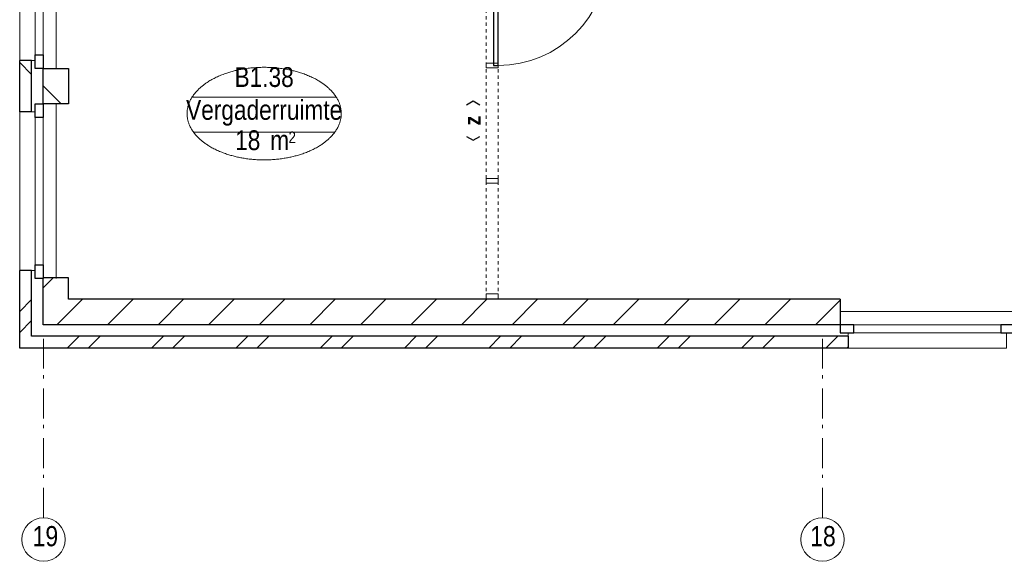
# Model space of a CAD drawing. Header units: millimetres. Extents: x 274611 to 749520, y 175257 to 298905.
# Tile 29 of 251: x 463596 to 471857, y 211494 to 216035. Entities that reach past the tile are written whole.
import ezdxf
from ezdxf.enums import TextEntityAlignment as Align

# ---------------------------------------------------------------- set-up
doc = ezdxf.new("R2010")
doc.units = ezdxf.units.MM
doc.header["$LTSCALE"] = 400
doc.header["$PDMODE"] = 1
doc.header["$PDSIZE"] = 15
doc.linetypes.add('STYLE_06', pattern=[1.041641, 0.625, -0.208282, 0.069427, -0.138931])
doc.linetypes.add('STYLE_21', pattern=[0.138889, 0.069444, -0.069444])
for name, color, linetype, lineweight in [('Buitenkozijnen', 140, 'Continuous', 15), ('Interieur-deur', 43, 'Continuous', 9), ('Interieur-systeemwand glas', 140, 'STYLE_21', 15), ('Kozijnmerken', 43, 'Continuous', 9), ('mat-baksteen', 5, 'Continuous', 25), ('mat-kalkzandsteen', 5, 'Continuous', 25), ('None', 7, 'Continuous', 9), ('Ruimtenummers', 5, 'Continuous', 25)]:
    doc.layers.add(name, color=color, linetype=linetype, lineweight=lineweight)
doc.layers.add('plat', color=5, linetype='Continuous')
doc.styles.add('Arial Narrow', font='ARIALN.TTF', dxfattribs={"height": 222.25})
doc.styles.add('Arial Narrow (bold)', font='ARIALNB.TTF', dxfattribs={"height": 172.861111})

# ---------------------------------------------------------------- blocks, each defined once
blk = doc.blocks.new('*X865')
at = {"layer": 'None', "lineweight": 9}
for p, q in [((-55484.6, -5280), (-55384.6, -5180)), ((-55308.2, -5280), (-55208.2, -5180)), ((-54777.5, -5280), (-54677.5, -5180)), ((-54601.1, -5280), (-54501.1, -5180)), ((-54070.4, -5280), (-53970.4, -5180)), ((-53894, -5280), (-53794, -5180)), ((-53363.3, -5280), (-53263.3, -5180)), ((-53186.9, -5280), (-53086.9, -5180)), ((-52656.2, -5280), (-52556.2, -5180)), ((-52479.8, -5280), (-52379.8, -5180)), ((-51949, -5280), (-51849, -5180)), ((-51772.7, -5280), (-51672.7, -5180)), ((-51241.9, -5280), (-51141.9, -5180)), ((-51065.6, -5280), (-50965.6, -5180)), ((-50534.8, -5280), (-50434.8, -5180)), ((-50358.4, -5280), (-50258.4, -5180)), ((-49827.7, -5280), (-49727.7, -5180)), ((-49651.3, -5280), (-49551.3, -5180)), ((-49120.6, -5280), (-49020.6, -5180)), ((-48944.2, -5280), (-48933.9, -5269.7))]:
    blk.add_line(p, q, dxfattribs=at)
blk = doc.blocks.new('*X866')
at = {"layer": 'None', "lineweight": 9}
for p, q in [((-55883.9, -4972.3), (-55783.9, -4872.3)), ((-55883.9, -5148.6), (-55783.9, -5048.6))]:
    blk.add_line(p, q, dxfattribs=at)
blk = doc.blocks.new('Gevelpui best-uitbr 1330 (2D)')
at = {"layer": 'Buitenkozijnen', "lineweight": 15}
for p, q in [((-731.5, 71), (731.5, 71)), ((-731.5, 4), (-731.5, 71)), ((-731.5, 4), (731.5, 4)), ((731.5, 4), (731.5, 71))]:
    blk.add_line(p, q, dxfattribs=at)
at = {"layer": 'Buitenkozijnen', "color": 92, "lineweight": 25}
for points in [[(-731.5, 71), (-617.5, 71), (-617.5, 4), (-731.5, 4)], [(617.5, 71), (731.5, 71), (731.5, 4), (617.5, 4)]]:
    blk.add_lwpolyline(points, close=True, dxfattribs=at)
at = {"layer": 'None', "color": 43, "linetype": 'Continuous', "lineweight": 9}
blk.add_line((-731.5, -107), (731.5, -107), dxfattribs=at)
at = {"layer": 'None', "color": 43, "linetype": 'Continuous', "lineweight": 9, "flags": 128}
blk.add_lwpolyline([(-665, 71), (-665, 200), (665, 200), (665, 71)], dxfattribs=at)
blk = doc.blocks.new('*X867')
at = {"layer": 'None', "lineweight": 9}
for p, q in [((-55571.4, -5084), (-55357.4, -4870)), ((-55147.2, -5084), (-54933.2, -4870)), ((-54722.9, -5084), (-54508.9, -4870)), ((-54298.6, -5084), (-54084.6, -4870)), ((-53874.4, -5084), (-53660.4, -4870)), ((-53450.1, -5084), (-53236.1, -4870)), ((-53025.8, -5084), (-52811.8, -4870)), ((-52601.6, -5084), (-52387.6, -4870)), ((-52177.3, -5084), (-51963.3, -4870)), ((-51753, -5084), (-51539, -4870)), ((-51328.8, -5084), (-51114.8, -4870)), ((-50904.5, -5084), (-50690.5, -4870)), ((-50480.3, -5084), (-50266.3, -4870)), ((-50056, -5084), (-49842, -4870)), ((-49631.7, -5084), (-49417.7, -4870)), ((-49207.5, -5084), (-49000.4, -4877))]:
    blk.add_line(p, q, dxfattribs=at)
blk = doc.blocks.new('*X868')
at = {"layer": 'None', "lineweight": 9}
blk.add_line((-55687.9, -4776.3), (-55602.7, -4691), dxfattribs=at)
blk = doc.blocks.new('*X207')
at = {"layer": 'None', "lineweight": 9}
blk.add_line((-148.5, -148.5), (4, 4), dxfattribs=at)
blk = doc.blocks.new('*X208')
at = {"layer": 'None', "lineweight": 9}
blk.add_line((100, 100), (200, 200), dxfattribs=at)
blk = doc.blocks.new('Penant best-uitbr  (2D)')
at = {"layer": 'mat-baksteen', "lineweight": 25}
for p, q in [((-215, 200), (215, 200)), ((-215, 100), (-215, 200)), ((215, 100), (215, 200)), ((-215, 100), (215, 100))]:
    blk.add_line(p, q, dxfattribs=at)
at = {"layer": 'mat-kalkzandsteen', "lineweight": 25}
blk.add_lwpolyline([(-148.5, 4), (148.5, 4), (148.5, -210), (-148.5, -210)], close=True, dxfattribs=at)
at = {"layer": 'mat-baksteen'}
blk.add_blockref('*X208', (0, 0), dxfattribs=at)
at = {"layer": 'mat-kalkzandsteen'}
blk.add_blockref('*X207', (0, 0), dxfattribs=at)
blk = doc.blocks.new('Deur systeemwand 915')
at = {"layer": 'Interieur-deur', "color": 140, "linetype": 'Continuous', "lineweight": 15}
blk.add_line((0, 1015), (0, 100), dxfattribs=at)
at = {"layer": 'Interieur-deur', "color": 92, "linetype": 'Continuous', "lineweight": 25}
blk.add_lwpolyline([(-915, 100), (0, 100), (0, 60), (-915, 60)], close=True, dxfattribs=at)
at = {"layer": 'Interieur-deur', "color": 140, "linetype": 'Continuous', "lineweight": 15}
blk.add_arc((0, 100), 915, 90, 180, dxfattribs=at)
blk = doc.blocks.new('systeemwandstijl 950 hoh')
at = {"layer": 'Interieur-systeemwand glas', "color": 43, "linetype": 'Continuous', "lineweight": 9}
blk.add_lwpolyline([(0, 20), (100, 20), (100, -20), (0, -20)], close=True, dxfattribs=at)
at = {"layer": 'Interieur-systeemwand glas', "color": 43, "linetype": 'Continuous', "lineweight": 15}
for p in [(0, 950), (0, 0)]:
    blk.add_point(p, dxfattribs=at)
blk = doc.blocks.new('*U1276')
at = {"layer": 'Interieur-systeemwand glas', "lineweight": 15}
for p, q in [((-51968.9, -1496), (-51968.9, -4866)), ((-51868.9, -1496), (-51868.9, -4866))]:
    blk.add_line(p, q, dxfattribs=at)
at = {"layer": 'Interieur-systeemwand glas', "color": 7, "xscale": -1}
for name, p, rotation in [('systeemwandstijl 950 hoh', (-51968.9, -1515), 180), ('systeemwandstijl 950 hoh', (-51968.9, -1996), 180), ('Deur systeemwand 915', (-51968.9, -1996), 270), ('systeemwandstijl 950 hoh', (-51968.9, -2911), 180)]:
    blk.add_blockref(name, p, dxfattribs=dict(at, rotation=rotation))
at = {"layer": 'Interieur-systeemwand glas', "color": 7}
for p in [(-51968.9, -3878.5), (-51968.9, -4846)]:
    blk.add_blockref('systeemwandstijl 950 hoh', p, dxfattribs=at)
blk = doc.blocks.new('Kozijnmerk 50')
at = {"layer": 'Kozijnmerken', "color": 92, "linetype": 'Continuous', "lineweight": 25}
for points in [[(-132.2, 50.6), (-164.8, -5.8), (-132.2, -62.1)], [(132.2, 50.6), (164.8, -5.8), (132.2, -62.1)]]:
    blk.add_lwpolyline(points, dxfattribs=at)
at = {"layer": 'None', "color": 43, "style": 'Arial Narrow (bold)'}
blk.add_attdef('merk', text='', height=138.3, dxfattribs=at).set_placement((0, 0), align=Align.MIDDLE_CENTER)
blk = doc.blocks.new('Ruimtenummer UV 50')
at = {"layer": 'Ruimtenummers', "color": 8, "lineweight": 5}
for p, q in [((602.2, 156.5), (-602.3, 156.5)), ((594.7, -137.5), (-594.8, -137.5))]:
    blk.add_line(p, q, dxfattribs=at)
blk.add_open_spline([(-323.4, 353.8), (-173.3, 405.8), (173.3, 405.8), (323.4, 353.8), (473.5, 301.8), (560.1, 211.8), (646.8, 121.7), (646.8, 17.7), (646.8, -86.3), (560.1, -176.3), (473.5, -266.4), (323.4, -318.4), (173.3, -370.4), (-173.3, -370.4), (-323.4, -318.4), (-473.5, -266.4), (-560.2, -176.3), (-646.8, -86.3), (-646.8, 17.7), (-646.8, 121.7), (-560.2, 211.8), (-473.5, 301.8), (-323.4, 353.8)], degree=2, knots=[0, 0, 0, 0.09962, 0.19924, 0.19924, 0.283607, 0.283607, 0.349619, 0.349619, 0.415638, 0.415638, 0.5, 0.5, 0.59962, 0.69924, 0.69924, 0.783607, 0.783607, 0.849619, 0.849619, 0.915638, 0.915638, 1, 1, 1], dxfattribs=at)
at = {"layer": 'Ruimtenummers', "attachment_point": 2, "style": 'Arial Narrow'}
for s, insert, char_height in [(' m', (103.6, -122.2), 165.95), (' 2', (220.1, -132.8), 96.8)]:
    blk.add_mtext(s, dxfattribs=dict(at, insert=insert, char_height=char_height))
at = {"layer": 'Ruimtenummers', "style": 'Arial Narrow'}
for tag, p in [('Nummer', (0, 406.9)), ('Naam', (0, 131.7)), ('Oppervlak', (-137.9, -122.2))]:
    blk.add_attdef(tag, text='', height=165.9, dxfattribs=at).set_placement(p, align=Align.TOP_CENTER)

msp = doc.modelspace()

# ---------------------------------------------------------------- linework, layer by layer
at = {"layer": 'mat-baksteen', "lineweight": 25}
for p, q in [((463696.28099, 213932.18879), (463596.28099, 213932.18879)), ((463596.28099, 213282.18879), (463596.28099, 213932.18879)), ((463696.28099, 213382.18879), (463696.28099, 213932.18879)), ((470546.28099, 213382.18879), (463696.28099, 213382.18879)), ((470546.28099, 213382.18879), (470546.28099, 213282.18879)), ((470546.28099, 213282.18879), (463596.28099, 213282.18879))]:
    msp.add_line(p, q, dxfattribs=at)
at = {"layer": 'mat-kalkzandsteen', "lineweight": 25}
for p, q in [((464006.28099, 213871.18879), (463792.28099, 213871.18879)), ((463792.28099, 213478.18879), (463792.28099, 213871.18879)), ((464006.28099, 213692.18879), (464006.28099, 213871.18879)), ((470479.78099, 213692.18879), (464006.28099, 213692.18879)), ((470479.78099, 213692.18879), (470479.78099, 213478.18879)), ((470479.78099, 213478.18879), (463792.28099, 213478.18879))]:
    msp.add_line(p, q, dxfattribs=at)
at = {"layer": 'None', "color": 7, "linetype": 'STYLE_06', "lineweight": 9}
for p, q in [((463796.28099, 211859.70109), (463796.28099, 213359.70109)), ((470331.28099, 211859.70109), (470331.28099, 213359.70109))]:
    msp.add_line(p, q, dxfattribs=at)
at = {"layer": 'None', "color": 43, "linetype": 'Continuous', "lineweight": 9}
for centre in [(463796.28099, 211677.09467), (470331.28099, 211677.09467)]:
    msp.add_circle(centre, 182.60642, dxfattribs=at)

# ---------------------------------------------------------------- block references
at = {"layer": 'Kozijnmerken', "color": 7, "rotation": 90}
msp.add_blockref('Kozijnmerk 50', (467394.83872, 215189.3489), dxfattribs=at).add_auto_attribs({'merk': 'z'})
at = {"layer": 'mat-baksteen'}
for name in ['*X866', '*X865']:
    msp.add_blockref(name, (519480.22162, 218562.18879), dxfattribs=at)
at = {"layer": 'mat-kalkzandsteen', "color": 7, "rotation": 90}
for name, p in [('Gevelpui best-uitbr 1330 (2D)', (463796.28099, 216357.18879)), ('Penant best-uitbr  (2D)', (463796.28099, 215477.18879)), ('Penant best-uitbr  (2D)', (463796.28099, 215477.18879)), ('Penant best-uitbr  (2D)', (463796.28099, 215477.18879)), ('Gevelpui best-uitbr 1330 (2D)', (463796.28099, 214597.18879))]:
    msp.add_blockref(name, p, dxfattribs=at)
at = {"layer": 'mat-kalkzandsteen'}
for name in ['*X868', '*X867']:
    msp.add_blockref(name, (519480.22162, 218562.18879), dxfattribs=at)
at = {"layer": 'None', "color": 7, "xscale": -1, "rotation": 180}
msp.add_blockref('Gevelpui best-uitbr 1330 (2D)', (471211.28099, 213482.18879), dxfattribs=at)
at = {"layer": 'plat'}
msp.add_blockref('*U1276', (519480.22162, 218562.18879), dxfattribs=at)
at = {"layer": 'Ruimtenummers'}
msp.add_blockref('Ruimtenummer UV 50', (465647.30938, 215230.37857), dxfattribs=at).add_auto_attribs({'Nummer': 'B1.38', 'Naam': 'Vergaderruimte', 'Oppervlak': '18'})

# ---------------------------------------------------------------- texts
at = {"layer": 'None', "color": 8, "char_height": 169.333333, "attachment_point": 1, "style": 'Arial Narrow'}
for s, insert in [('19', (463703.77913, 211789.85226)), ('18', (470227.56148, 211789.85226))]:
    msp.add_mtext(s, dxfattribs=dict(at, insert=insert))

doc.saveas('drawing.dxf')
